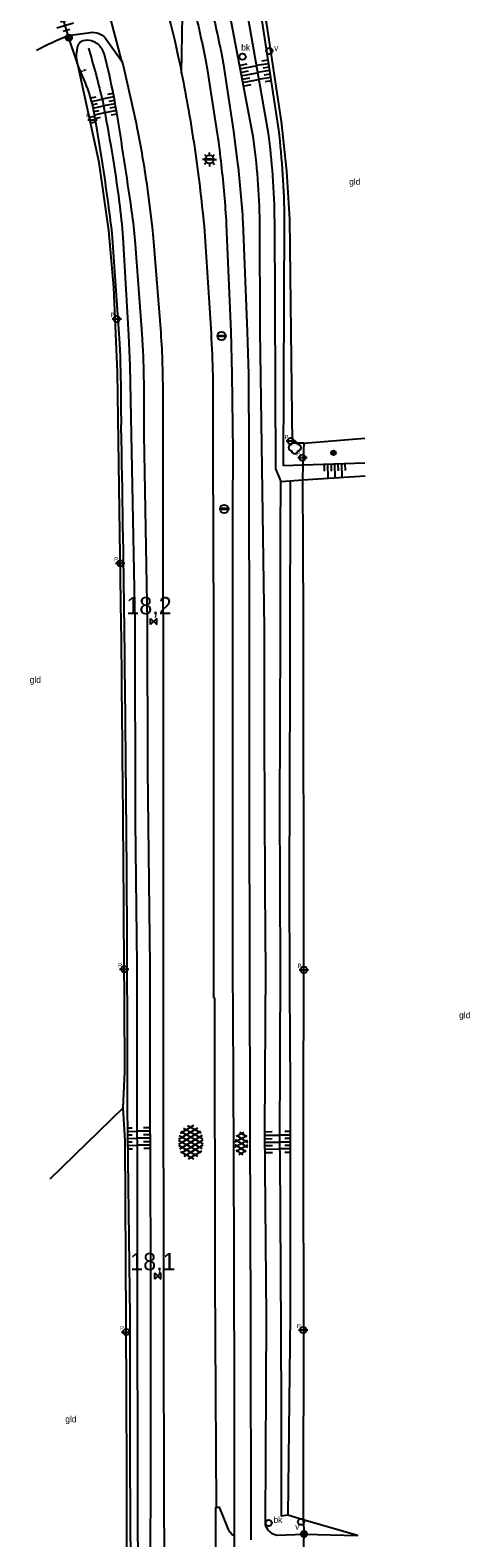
# Model space of a CAD drawing. Header units: metres. Extents: x 121538 to 126242, y 445257 to 454505.
# Tile 50 of 83: x 123454 to 123517, y 451567 to 451784. Entities that reach past the tile are written whole.
import ezdxf
from ezdxf.enums import TextEntityAlignment as Align

# ---------------------------------------------------------------- set-up
doc = ezdxf.new("R2010")
doc.units = ezdxf.units.M
doc.linetypes.add('STIPPELFIJN', pattern=[0.375, 0.25, -0.125])
for name, color, linetype in [('SYMBD01', 8, 'Continuous'), ('SYMBD04', 8, 'Continuous'), ('TEK-D05', 8, 'Continuous'), ('TER-D03S', 8, 'Continuous'), ('TER-T02', 8, 'RASTER'), ('TER-T03', 8, 'Continuous'), ('TER-T09', 8, 'Continuous'), ('TER-T32', 8, 'RASTER'), ('TOPOT13', 8, 'STIPPELFIJN'), ('TOPOT21', 8, 'Continuous'), ('TOPOT22', 8, 'Continuous'), ('TOPOT24', 8, 'Continuous'), ('TOPOT26', 8, 'Continuous'), ('TOPOT30', 8, 'Continuous'), ('TOPOT31', 8, 'Continuous'), ('TOPOT50', 8, 'Continuous'), ('WEG-T01', 8, 'Continuous')]:
    doc.layers.add(name, color=color, linetype=linetype)
doc.styles.add('ISO', font='provutr.shx')
doc.styles.add('rtw_iso', font='iso-rtw.shx')
doc.linetypes.add('RASTER', pattern='A,0.25,-0.25,[150,BLOK.SHX,S=0.25,R=0,X=0,Y=0],-0.25,0.25', length=1)

# ---------------------------------------------------------------- blocks, each defined once
blk = doc.blocks.new('DRHEK')
at = {"linetype": 'Continuous'}
for p, q in [((1.25, 0), (-1.25, 0)), ((-0.5, 0.7), (0.5, 0.7)), ((-0.5, -0.7), (0.5, -0.7))]:
    blk.add_line(p, q, dxfattribs=at)
blk = doc.blocks.new('talud')
for p, q in [((0, 0.75), (0.5, 0.75)), ((0, 0.5), (1, 0.5)), ((0, 0.25), (0.5, 0.25)), ((0, 0), (1, 0)), ((0, -0.25), (0.5, -0.25)), ((0, -0.5), (1, -0.5)), ((0, -0.75), (0.5, -0.75))]:
    blk.add_line(p, q)
blk = doc.blocks.new('asfalt-xl')
at = {"linetype": 'Continuous'}
for p, q in [((0.41, 2.41), (-1.51, 1.29)), ((0.41, 2.41), (-1.51, 1.29)), ((1.52, 1.29), (-0.43, 2.4)), ((1.52, 1.29), (-0.43, 2.4)), ((1.4, 1.54), (-1.75, -0.3)), ((1.4, 1.54), (-1.75, -0.3)), ((1.41, -1.53), (-1.75, 0.28)), ((1.41, -1.53), (-1.75, 0.28)), ((1.01, 2.03), (-1.74, 0.43)), ((1.01, 2.03), (-1.74, 0.43)), ((1.65, -0.94), (-1.64, 0.94)), ((1.65, -0.94), (-1.64, 0.94)), ((1.64, 0.96), (-1.63, -0.95)), ((1.64, 0.96), (-1.63, -0.95)), ((1.77, -0.29), (-1.4, 1.52)), ((1.77, -0.29), (-1.4, 1.52)), ((1.76, 0.3), (-1.39, -1.53)), ((1.76, 0.3), (-1.39, -1.53)), ((1.75, 0.44), (-1.02, 2.02)), ((1.75, 0.44), (-1.02, 2.02)), ((1.02, -2.03), (-1.74, -0.45)), ((1.02, -2.03), (-1.74, -0.45)), ((0.41, -2.41), (-1.49, -1.33)), ((0.41, -2.41), (-1.49, -1.33)), ((1.75, -0.43), (-1, -2.03)), ((1.75, -0.43), (-1, -2.03)), ((1.53, -1.28), (-0.41, -2.41)), ((1.53, -1.28), (-0.41, -2.41))]:
    blk.add_line(p, q, dxfattribs=at)
blk = doc.blocks.new('asfalt-l')
for p, q in [((-0.93, 0.18), (0.7, 1.13)), ((-0.89, -0.52), (0.89, 0.52)), ((-0.89, 0.52), (0.89, -0.52)), ((-0.76, 1.01), (0.3, 1.62)), ((-0.7, 1.13), (0.93, 0.18)), ((-0.3, 1.62), (0.76, 1.01)), ((-0.93, -0.18), (0.7, -1.13)), ((-0.76, -1.01), (0.3, -1.62)), ((-0.7, -1.13), (0.93, -0.18)), ((-0.3, -1.62), (0.76, -1.01))]:
    blk.add_line(p, q)
blk = doc.blocks.new('struik')
at = {"linetype": 'Continuous'}
for centre, start, end in [((-0.44, 0), 91.0912, 268.9013), ((0, 0.44), 1.0233, 178.9632), ((0.44, 0), 271.6625, 88.3448), ((0, -0.45), 180.4729, 359.5406)]:
    blk.add_arc(centre, 0.45, start, end, dxfattribs=at)
blk = doc.blocks.new('Prov-grensst')
blk.add_line((-0.67, 0), (0.67, 0))
blk.add_circle((0, 0), 0.45)
at = {"style": 'ISO'}
blk.add_text('P', height=0.6, dxfattribs=at).set_placement((-0.61, 0.58), align=Align.MIDDLE)
blk = doc.blocks.new('paal')
for radius in [0.45, 0.2]:
    blk.add_circle((0, 0), radius)
blk = doc.blocks.new('lichtmast')
for p, q in [((-0.6, 0), (-1, 0)), ((-0.71, 0.71), (-0.42, 0.42)), ((0, 0.6), (0, 1)), ((0.42, 0.42), (0.71, 0.71)), ((0.6, 0), (1, 0)), ((-0.42, -0.42), (-0.71, -0.71)), ((0, -0.6), (0, -1)), ((0.42, -0.42), (0.71, -0.71))]:
    blk.add_line(p, q)
blk.add_circle((0, 0), 0.6)
blk = doc.blocks.new('kilometerpaal')
for p, q in [((-0.44, 0.44), (0.44, -0.44)), ((-0.44, -0.44), (-0.44, 0.44)), ((0.44, 0.44), (-0.44, -0.44)), ((0.44, -0.44), (0.44, 0.44))]:
    blk.add_line(p, q)
at = {"style": 'rtw_iso'}
blk.add_attdef('KILOMETERPAAL', (0.59, 0.87), '', height=2.5, dxfattribs=at)
blk = doc.blocks.new('BOOM')
for radius in [0.315, 0.225, 0.135]:
    blk.add_circle((0, 0), radius)
blk = doc.blocks.new('brandkraan')
blk.add_circle((0, 0), 0.45)
at = {"style": 'ISO'}
blk.add_attdef('BRANDKRAAN', (0.7, 0), '', height=0.9, dxfattribs=at)
blk = doc.blocks.new('verklikker')
blk.add_circle((0, 0), 0.45)
at = {"style": 'ISO'}
blk.add_attdef('VERKLIKKER', (0.7, 0), '', height=0.9, dxfattribs=at)
blk = doc.blocks.new('balise')
blk.add_hatch(color=256).paths.add_polyline_path([(0.6, 0, 0.086579), (0.56, 0.2), (-0.56, 0.2, 0.086579), (-0.6, 0, 0.085386), (-0.57, -0.2), (0.57, -0.2, 0.085386)])
blk.add_circle((0, 0), 0.6)

msp = doc.modelspace()

# ---------------------------------------------------------------- linework, layer by layer
at = {"layer": 'TER-T02', "flags": 128}
for points in [[(123493, 451724.37), (123491.39, 451724.34), (123490.97, 451756.53), (123490.55, 451763.43), (123489.78, 451770.57), (123487.7, 451784.51), (123486.66, 451790.04)], [(123460.38, 451779.17), (123459.24, 451782.58)], [(123493, 451724.37), (123492.87, 451721.2)], [(123493, 451724.37), (123501.76, 451725.08)], [(123492.87, 451721.2), (123492.79, 451719.06)], [(123467.5, 451552.9), (123467.59, 451554.51), (123467.59, 451576.72), (123467.49, 451598.24), (123467.32, 451624.12), (123467.05, 451628.87)], [(123492.9, 451569.71), (123493.02, 451567.64)]]:
    msp.add_lwpolyline(points, dxfattribs=at)
for points in [[(123460.61, 451778.33, 0.054842), (123460.38, 451779.17)], [(123467.05, 451628.87), (123467.28, 451634.04, 0.00133), (123466.77, 451698.3), (123466.21, 451734.53), (123465.71, 451746.73), (123464.97, 451754.92), (123463.59, 451764.68), (123460.61, 451778.33)], [(123492.79, 451719.06), (123492.89, 451699.38), (123492.95, 451648.45, 0.001596), (123492.95, 451599.57), (123492.9, 451569.71)]]:
    msp.add_lwpolyline(points, format="xyb", dxfattribs=at)
at = {"layer": 'TER-T03'}
for points in [[(123459.13, 451782.92), (123458.28, 451785.76)], [(123459.24, 451782.58), (123459.13, 451782.92)], [(123492.91, 451563.68), (123493.02, 451567.64)]]:
    msp.add_lwpolyline(points, dxfattribs=at)
at = {"layer": 'TER-T09'}
for points in [[(123490.08, 451721.11), (123490.24, 451756.46, 0.023539), (123489.42, 451769.36), (123486.66, 451787.21, 0.181758), (123485.67, 451788.54, 0.163661), (123484.19, 451788.82, 0.162168), (123482.84, 451788.22, 0.175254), (123482.16, 451786.78), (123485.66, 451768.45, -0.030791), (123486.64, 451756.09), (123486.69, 451740.46), (123487.29, 451697.79, 0.001983), (123487.48, 451648.96), (123487.35, 451625.55), (123487.6, 451598.85), (123487.43, 451569.09)], [(123470.9, 451555.64), (123471.03, 451574.63, 0.001758), (123470.92, 451629.42), (123470.94, 451649.32), (123470.58, 451677.42), (123470.54, 451698.7), (123470.05, 451725.56, 0.011032), (123469.93, 451737.56), (123469.78, 451740.05), (123468.8, 451752.95, 0.011549), (123468.38, 451757.01, 0.00508), (123466.21, 451771.27, 0.015393), (123465.06, 451777.21), (123464.34, 451780.16), (123464.16, 451780.66, 0.156928), (123463.09, 451781.89), (123462.5, 451782.14), (123461.87, 451782.23), (123461.31, 451782.16, 0.150725), (123460.76, 451781.81, 0.127327), (123460.41, 451781.12), (123460.32, 451780.47, 0.063736), (123460.38, 451779.17)], [(123460.38, 451779.17, 0.04245), (123460.61, 451778.33)], [(123460.61, 451778.33), (123461.57, 451776.13, -0.036474), (123462.68, 451772.6), (123463.04, 451770.78), (123463.98, 451764.92, -0.006406), (123465.35, 451755.04), (123465.47, 451753.83), (123466.5, 451738.65), (123466.6, 451736.77, -0.008021), (123466.73, 451726.69, -0.002499), (123467.46, 451670.09, -0.00234), (123467.6, 451628.94), (123468.02, 451598.88), (123468, 451577.99), (123468.14, 451555.31, 0.213736)], [(123491.05, 451718.95), (123490.92, 451670.8, 0.002873), (123491.02, 451633.75), (123491.02, 451598.96), (123490.72, 451570.34)]]:
    msp.add_lwpolyline(points, format="xyb", dxfattribs=at)
at = {"layer": 'TER-T32', "flags": 128}
msp.add_lwpolyline([(123467.05, 451628.87), (123456.5, 451618.62)], dxfattribs=at)
at = {"layer": 'TOPOT13'}
msp.add_line((123460.98, 451777.73), (123461.73, 451778.02), dxfattribs=at)
at = {"layer": 'TOPOT50'}
for points in [[(123484.8, 451786.36), (123487.88, 451768.89, -0.014105), (123488.49, 451762.78, -0.015275), (123488.77, 451756.15), (123488.93, 451720.64), (123489.67, 451718.85)], [(123490.72, 451570.34), (123489.81, 451570.23, 0.001852), (123489.57, 451623.57), (123489.65, 451648.94), (123489.55, 451672.48, 0.001118), (123489.67, 451718.85)], [(123487.43, 451569.09, 0.264662), (123488.85, 451567.57), (123489.15, 451567.51), (123493.02, 451567.64)]]:
    msp.add_lwpolyline(points, format="xyb", dxfattribs=at)
at = {"layer": 'TOPOT50', "flags": 128}
msp.add_lwpolyline([(123462.05, 451781.1, -0.017153), (123464.1, 451773.41, -0.016405), (123466.47, 451758.98, -0.013373), (123467.01, 451753.88), (123467.8, 451739.88), (123467.98, 451735.48), (123468.74, 451698.61), (123468.78, 451670.06), (123469, 451649.35), (123469.05, 451599.24), (123469.17, 451555.64)], format="xyb", dxfattribs=at)
at = {"layer": 'TOPOT50'}
for points in [[(123492.87, 451721.2), (123490.08, 451721.11)], [(123501.78, 451721.49), (123492.87, 451721.2)], [(123489.67, 451718.85), (123491.05, 451718.95)], [(123491.05, 451718.95), (123492.79, 451719.06)], [(123492.79, 451719.06), (123501.79, 451719.64)], [(123492.9, 451569.71), (123490.72, 451570.34)], [(123493.02, 451567.64), (123500.71, 451567.45), (123492.9, 451569.71)]]:
    msp.add_lwpolyline(points, dxfattribs=at)
at = {"layer": 'WEG-T01'}
for points in [[(123466.86, 451779.24), (123465.24, 451785.39), (123464.42, 451788.08, 0.009894), (123461.17, 451797.17)], [(123470.31, 451795.77, -0.041373), (123475.44, 451777.48)], [(123454.59, 451780.79, -0.024277), (123459.13, 451782.92)], [(123459.13, 451782.92), (123462.37, 451783.36, -0.106925), (123463.46, 451783.22, -0.116919), (123464.47, 451782.57), (123466.86, 451779.24)], [(123466.86, 451779.24, -0.012721), (123469.15, 451769.03, -0.012977), (123470.49, 451761.05), (123471.21, 451755.38), (123471.35, 451753.85), (123472.43, 451740.18, -0.013282), (123472.66, 451735.66, -0.006667), (123472.76, 451726.63), (123472.8, 451673.14), (123472.78, 451647.22), (123472.85, 451593.23), (123472.97, 451543.83)], [(123475.44, 451777.48, -0.012339), (123477.27, 451766.94, -0.01248), (123478.66, 451755.54), (123479.66, 451740.11, -0.011979), (123479.9, 451734.12, -0.006579), (123479.91, 451723.2), (123480.04, 451697.97), (123480.03, 451673.25), (123480.03, 451644.73), (123480.15, 451644.61), (123480.2, 451604.24), (123480.39, 451571.53)], [(123480.39, 451571.53), (123480.81, 451571.5), (123481.44, 451569.99), (123482.12, 451568.28, 0.129869), (123482.97, 451567.43, -0.129869)]]:
    msp.add_lwpolyline(points, format="xyb", dxfattribs=at)
at = {"layer": 'WEG-T01', "flags": 128}
for points in [[(123479.29, 451788.55, -0.010965), (123481.11, 451780.56), (123481.39, 451778.96), (123482.91, 451769.15), (123483.48, 451764.54, -0.012044), (123484.24, 451756.06), (123484.87, 451740.38), (123485.03, 451734.22), (123485.11, 451723.06), (123485.09, 451714.77, -0.001414), (123485.16, 451672.6), (123485.25, 451626.1), (123485.34, 451598.78), (123485.36, 451566.8)], [(123475.44, 451777.48), (123475.56, 451785.84, -0.126243), (123475.75, 451786.32), (123477.05, 451787.56)], [(123477.05, 451787.56, -0.010204), (123478.77, 451779.94), (123479.04, 451778.42), (123480.56, 451768.77, -0.011254), (123481.12, 451764.33, -0.012575), (123481.86, 451755.81), (123482.49, 451740.37), (123482.66, 451734.26), (123482.78, 451723.19), (123482.74, 451714.86), (123482.77, 451672.66), (123482.74, 451649.17, -0.002081), (123482.97, 451567.43)]]:
    msp.add_lwpolyline(points, format="xyb", dxfattribs=at)
at = {"layer": 'WEG-T01'}
for points in [[(123480.39, 451571.53), (123480.38, 451571.41), (123480.31, 451571.42), (123480.37, 451556.59)], [(123482.97, 451567.43), (123482.94, 451563.56)]]:
    msp.add_lwpolyline(points, dxfattribs=at)

# ---------------------------------------------------------------- block references
at = {"layer": 'SYMBD01'}
for name, p, rotation in [('asfalt-xl', (123476.75, 451623.91), 0.601719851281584), ('asfalt-l', (123484.01, 451623.76), 358.0468050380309)]:
    msp.add_blockref(name, p, dxfattribs=dict(at, rotation=rotation))
at = {"layer": 'SYMBD04', "yscale": 2}
for p, xscale, zscale, rotation in [((123484, 451777.12), 2.350302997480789, 2.350302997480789, 10.80269017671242), ((123488.1, 451777.86), 1.79216219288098, 1.79216219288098, 188.7688288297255), ((123467.66, 451624.48), 1.364163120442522, 1.364163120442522, 0.79879462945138), ((123470.94, 451624.51), 1.913202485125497, 1.913202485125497, 180.2014755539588), ((123487.36, 451623.94), 2.229076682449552, 2.229076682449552, 0.5099736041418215), ((123491, 451623.96), 1.423726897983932, 1.423726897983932, 179.9983529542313)]:
    msp.add_blockref('talud', p, dxfattribs=dict(at, xscale=xscale, zscale=zscale, rotation=rotation))
at = {"layer": 'SYMBD04', "linetype": 'Continuous', "yscale": 2}
for p, xscale, zscale, rotation in [((123462.7, 451772.47), 1.563164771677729, 1.563164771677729, 12.32361813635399), ((123465.89, 451773.1), 1.696957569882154, 1.696957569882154, 190.3536346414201), ((123497.4, 451721.35), 1.986960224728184, 1.986960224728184, 271.8214625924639)]:
    msp.add_blockref('talud', p, dxfattribs=dict(at, xscale=xscale, zscale=zscale, rotation=rotation))
at = {"layer": 'TER-D03S', "rotation": 16.64658960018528}
msp.add_blockref('DRHEK', (123458.71, 451784.33), dxfattribs=at)
at = {"layer": 'TOPOT21'}
msp.add_blockref('lichtmast', (123479.44, 451765.11), dxfattribs=at)
at = {"layer": 'TOPOT22'}
for name, p in [('paal', (123459.24, 451782.58)), ('Prov-grensst', (123462.64, 451770.81)), ('Prov-grensst', (123466.11, 451742.2)), ('Prov-grensst', (123491.12, 451724.66)), ('Prov-grensst', (123492.79, 451722.28)), ('Prov-grensst', (123466.63, 451707.1)), ('Prov-grensst', (123467.2, 451648.79)), ('Prov-grensst', (123492.99, 451648.69)), ('Prov-grensst', (123467.48, 451596.67)), ('Prov-grensst', (123492.9, 451596.96)), ('paal', (123493.02, 451567.64))]:
    msp.add_blockref(name, p, dxfattribs=at)
at = {"layer": 'TOPOT24'}
ref = msp.add_blockref('brandkraan', (123484.19, 451779.86), dxfattribs=at)
ref.add_attrib('BRANDKRAAN', 'bk', (123484, 451780.75), dxfattribs={"height": 0.9, "style": 'ISO'})
ref = msp.add_blockref('brandkraan', (123487.94, 451569.25), dxfattribs=at)
ref.add_attrib('BRANDKRAAN', 'bk', (123488.64, 451569.25), dxfattribs={"height": 0.9, "style": 'ISO'})
at = {"layer": 'TOPOT26', "rotation": 89.87170883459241}
msp.add_blockref('struik', (123491.69, 451723.7), dxfattribs=at)
at = {"layer": 'TOPOT26'}
msp.add_blockref('BOOM', (123497.26, 451722.96), dxfattribs=at)
at = {"layer": 'TOPOT30'}
for p in [(123479.44, 451765.11), (123481.18, 451739.74), (123481.56, 451714.91)]:
    msp.add_blockref('balise', p, dxfattribs=at)
ref = msp.add_blockref('kilometerpaal', (123471.43, 451698.73), dxfattribs=at)
ref.add_attrib('KILOMETERPAAL', '18,2', (123467.5, 451699.76), dxfattribs={"height": 2.5, "style": 'rtw_iso'})
ref = msp.add_blockref('kilometerpaal', (123472.01, 451604.71), dxfattribs=at)
ref.add_attrib('KILOMETERPAAL', '18,1', (123468.06, 451605.54), dxfattribs={"height": 2.5, "style": 'rtw_iso'})
at = {"layer": 'TOPOT31'}
ref = msp.add_blockref('verklikker', (123488.03, 451780.69), dxfattribs=at)
ref.add_attrib('VERKLIKKER', 'v', (123488.73, 451780.69), dxfattribs={"height": 0.9, "style": 'ISO'})
ref = msp.add_blockref('verklikker', (123492.59, 451569.4), dxfattribs=at)
ref.add_attrib('VERKLIKKER', 'v', (123491.76, 451568.28), dxfattribs={"height": 0.9, "style": 'ISO'})

# ---------------------------------------------------------------- texts
at = {"layer": 'TEK-D05', "style": 'ISO'}
for p in [(123499.51, 451761.46), (123453.62, 451689.92), (123515.3, 451641.74), (123458.73, 451583.71)]:
    msp.add_text('gld', height=0.9, dxfattribs=at).set_placement(p)

doc.saveas('drawing.dxf')
